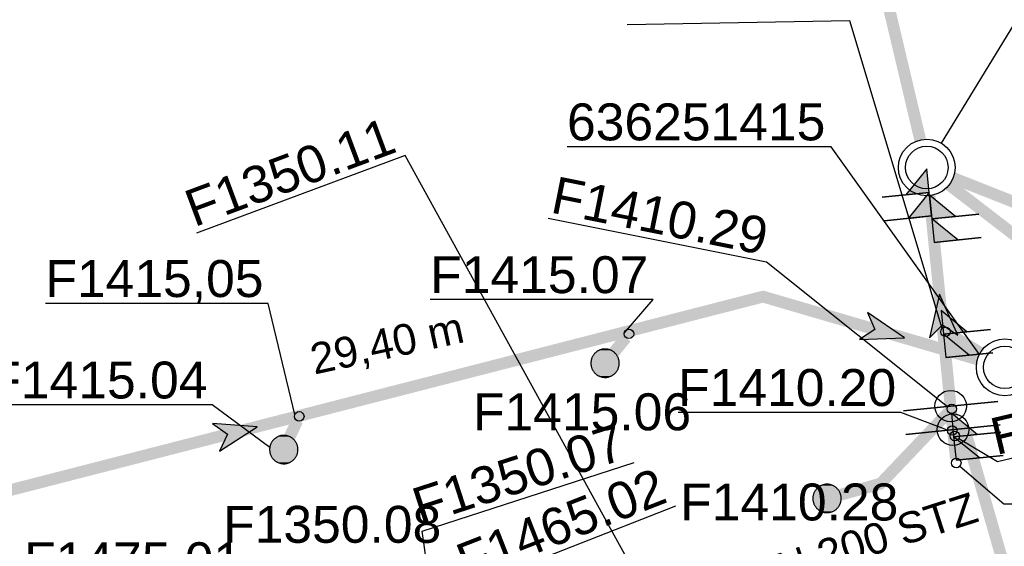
# Model space of a CAD drawing. Extents: x 356718 to 357658, y 5762241 to 5762615.
# Tile 144 of 157: x 357318 to 357338, y 5762494 to 5762505. Entities that reach past the tile are written whole.
import ezdxf
from ezdxf.enums import TextEntityAlignment as Align

# ---------------------------------------------------------------- set-up
doc = ezdxf.new("R2010")
doc.units = 0
doc.header["$MEASUREMENT"] = 0
for name, pattern in [('AUSGEZOGEN', [0]), ('GESTRICHELT2', [4, 2, -2]), ('STRICHPUNKT', [5, 2, -1, 1, -1])]:
    doc.linetypes.add(name, pattern=pattern)
doc.layers.get('0').update_dxf_attribs({"linetype": 'AUSGEZOGEN'})
for name, color, linetype, true_color in [('111_00131_Symbol', 7, 'AUSGEZOGEN', 0x000000), ('114_00133_Schachtnummer', 7, 'AUSGEZOGEN', 0x000000), ('121_10397_Haltungen_Regenwasser', 5, 'GESTRICHELT2', 0x0000ff), ('121_10398_Haltungen_Schmutzwass', 7, 'AUSGEZOGEN', 0x800000), ('121_10399_Haltungen_Mischwasser', 6, 'STRICHPUNKT', 0xff00ff), ('123_00137_Fliessrichtungspfeil', 7, 'AUSGEZOGEN', 0x000000), ('124_00118_Standard__Laenge___10', 7, 'AUSGEZOGEN', 0x000000), ('124_10626_Standard__Laenge____1', 7, 'AUSGEZOGEN', 0x000000), ('141_10677_Stutzen__alle__aus_DW', 7, 'AUSGEZOGEN', 0x000000), ('141_10868_Stutzen__141_', 7, 'AUSGEZOGEN', 0x000000)]:
    doc.layers.add(name, color=color, linetype=linetype, true_color=true_color)
doc.styles.add('ARIAL', font='arial.ttf', dxfattribs={"height": 1.5})

# ---------------------------------------------------------------- blocks, each defined once
blk = doc.blocks.new('N02')
at = {"color": 0}
for radius in [0.6, 0.45]:
    blk.add_circle((0, 0), radius, dxfattribs=at)
blk = doc.blocks.new('F00')
at = {"color": 0}
blk.add_circle((0, 0), 0.1, dxfattribs=at)
blk = doc.blocks.new('RR')
at = {"color": 0, "linetype": 'AUSGEZOGEN'}
blk.add_lwpolyline([(0.3, 0), (0.3, 0.013), (0.299, 0.025), (0.298, 0.038), (0.296, 0.05), (0.293, 0.063), (0.29, 0.075), (0.287, 0.087), (0.283, 0.099), (0.279, 0.111), (0.274, 0.123), (0.268, 0.134), (0.262, 0.145), (0.256, 0.156), (0.249, 0.167), (0.242, 0.177), (0.234, 0.187), (0.226, 0.197), (0.218, 0.206), (0.209, 0.215), (0.199, 0.224), (0.19, 0.232), (0.18, 0.24), (0.17, 0.247), (0.159, 0.254), (0.148, 0.261), (0.137, 0.267), (0.126, 0.272), (0.114, 0.277), (0.102, 0.282), (0.09, 0.286), (0.078, 0.29), (0.066, 0.293), (0.053, 0.295), (0.041, 0.297), (0.028, 0.299), (0.016, 0.3), (0.003, 0.3), (-0.009, 0.3), (-0.022, 0.299), (-0.035, 0.298), (-0.047, 0.296), (-0.06, 0.294), (-0.072, 0.291), (-0.084, 0.288), (-0.096, 0.284), (-0.108, 0.28), (-0.12, 0.275), (-0.131, 0.27), (-0.143, 0.264), (-0.154, 0.258), (-0.164, 0.251), (-0.175, 0.244), (-0.185, 0.236), (-0.195, 0.228), (-0.204, 0.22), (-0.213, 0.211), (-0.222, 0.202), (-0.23, 0.192), (-0.238, 0.182), (-0.246, 0.172), (-0.253, 0.162), (-0.259, 0.151), (-0.265, 0.14), (-0.271, 0.129), (-0.276, 0.117), (-0.281, 0.105), (-0.285, 0.093), (-0.289, 0.081), (-0.292, 0.069), (-0.295, 0.057), (-0.297, 0.044), (-0.298, 0.032), (-0.299, 0.019), (-0.3, 0.006), (-0.3, -0.006), (-0.299, -0.019), (-0.298, -0.032), (-0.297, -0.044), (-0.295, -0.057), (-0.292, -0.069), (-0.289, -0.081), (-0.285, -0.093), (-0.281, -0.105), (-0.276, -0.117), (-0.271, -0.129), (-0.265, -0.14), (-0.259, -0.151), (-0.253, -0.162), (-0.246, -0.172), (-0.238, -0.182), (-0.23, -0.192), (-0.222, -0.202), (-0.213, -0.211), (-0.204, -0.22), (-0.195, -0.228), (-0.185, -0.236), (-0.175, -0.244), (-0.164, -0.251), (-0.154, -0.258), (-0.143, -0.264), (-0.131, -0.27), (-0.12, -0.275), (-0.108, -0.28), (-0.096, -0.284), (-0.084, -0.288), (-0.072, -0.291), (-0.06, -0.294), (-0.047, -0.296), (-0.035, -0.298), (-0.022, -0.299), (-0.009, -0.3), (0.003, -0.3), (0.016, -0.3), (0.028, -0.299), (0.041, -0.297), (0.053, -0.295), (0.066, -0.293), (0.078, -0.29), (0.09, -0.286), (0.102, -0.282), (0.114, -0.277), (0.126, -0.272), (0.137, -0.267), (0.148, -0.261), (0.159, -0.254), (0.17, -0.247), (0.18, -0.24), (0.19, -0.232), (0.199, -0.224), (0.209, -0.215), (0.218, -0.206), (0.226, -0.197), (0.234, -0.187), (0.242, -0.177), (0.249, -0.167), (0.256, -0.156), (0.262, -0.145), (0.268, -0.134), (0.274, -0.123), (0.279, -0.111), (0.283, -0.099), (0.287, -0.087), (0.29, -0.075), (0.293, -0.063), (0.296, -0.05), (0.298, -0.038), (0.299, -0.025), (0.3, -0.013), (0.3, 0), (0.3, 0)], close=True, dxfattribs=at)
blk.add_lwpolyline([(0.3, 0), (0.3, 0.013), (0.299, 0.025), (0.298, 0.038), (0.296, 0.05), (0.293, 0.063), (0.29, 0.075), (0.287, 0.087), (0.283, 0.099), (0.279, 0.111), (0.274, 0.123), (0.268, 0.134), (0.262, 0.145), (0.256, 0.156), (0.249, 0.167), (0.242, 0.177), (0.234, 0.187), (0.226, 0.197), (0.218, 0.206), (0.209, 0.215), (0.199, 0.224), (0.19, 0.232), (0.18, 0.24), (0.17, 0.247), (0.159, 0.254), (0.148, 0.261), (0.137, 0.267), (0.126, 0.272), (0.114, 0.277), (0.102, 0.282), (0.09, 0.286), (0.078, 0.29), (0.066, 0.293), (0.053, 0.295), (0.041, 0.297), (0.028, 0.299), (0.016, 0.3), (0.003, 0.3), (-0.009, 0.3), (-0.022, 0.299), (-0.035, 0.298), (-0.047, 0.296), (-0.06, 0.294), (-0.072, 0.291), (-0.084, 0.288), (-0.096, 0.284), (-0.108, 0.28), (-0.12, 0.275), (-0.131, 0.27), (-0.143, 0.264), (-0.154, 0.258), (-0.164, 0.251), (-0.175, 0.244), (-0.185, 0.236), (-0.195, 0.228), (-0.204, 0.22), (-0.213, 0.211), (-0.222, 0.202), (-0.23, 0.192), (-0.238, 0.182), (-0.246, 0.172), (-0.253, 0.162), (-0.259, 0.151), (-0.265, 0.14), (-0.271, 0.129), (-0.276, 0.117), (-0.281, 0.105), (-0.285, 0.093), (-0.289, 0.081), (-0.292, 0.069), (-0.295, 0.057), (-0.297, 0.044), (-0.298, 0.032), (-0.299, 0.019), (-0.3, 0.006), (-0.3, -0.006), (-0.299, -0.019), (-0.298, -0.032), (-0.297, -0.044), (-0.295, -0.057), (-0.292, -0.069), (-0.289, -0.081), (-0.285, -0.093), (-0.281, -0.105), (-0.276, -0.117), (-0.271, -0.129), (-0.265, -0.14), (-0.259, -0.151), (-0.253, -0.162), (-0.246, -0.172), (-0.238, -0.182), (-0.23, -0.192), (-0.222, -0.202), (-0.213, -0.211), (-0.204, -0.22), (-0.195, -0.228), (-0.185, -0.236), (-0.175, -0.244), (-0.164, -0.251), (-0.154, -0.258), (-0.143, -0.264), (-0.131, -0.27), (-0.12, -0.275), (-0.108, -0.28), (-0.096, -0.284), (-0.084, -0.288), (-0.072, -0.291), (-0.06, -0.294), (-0.047, -0.296), (-0.035, -0.298), (-0.022, -0.299), (-0.009, -0.3), (0.003, -0.3), (0.016, -0.3), (0.028, -0.299), (0.041, -0.297), (0.053, -0.295), (0.066, -0.293), (0.078, -0.29), (0.09, -0.286), (0.102, -0.282), (0.114, -0.277), (0.126, -0.272), (0.137, -0.267), (0.148, -0.261), (0.159, -0.254), (0.17, -0.247), (0.18, -0.24), (0.19, -0.232), (0.199, -0.224), (0.209, -0.215), (0.218, -0.206), (0.226, -0.197), (0.234, -0.187), (0.242, -0.177), (0.249, -0.167), (0.256, -0.156), (0.262, -0.145), (0.268, -0.134), (0.274, -0.123), (0.279, -0.111), (0.283, -0.099), (0.287, -0.087), (0.29, -0.075), (0.293, -0.063), (0.296, -0.05), (0.298, -0.038), (0.299, -0.025), (0.3, -0.013), (0.3, 0), (0.3, 0)], close=True, dxfattribs=at)
at = {"color": 0}
for points in [[(-0.218, 0.206), (0.218, 0.206), (-0.213, 0.211)], [(-0.218, 0.206), (0.218, 0.206), (-0.213, 0.211)], [(-0.213, 0.211), (0.213, 0.211), (-0.209, 0.215)], [(-0.213, 0.211), (0.213, 0.211), (-0.209, 0.215)], [(0.218, 0.206), (-0.213, 0.211), (0.213, 0.211)], [(0.218, 0.206), (-0.213, 0.211), (0.213, 0.211)], [(-0.209, 0.215), (0.209, 0.215), (-0.204, 0.22)], [(-0.209, 0.215), (0.209, 0.215), (-0.204, 0.22)], [(0.213, 0.211), (-0.209, 0.215), (0.209, 0.215)], [(0.213, 0.211), (-0.209, 0.215), (0.209, 0.215)], [(-0.204, 0.22), (0.204, 0.22), (-0.199, 0.224)], [(-0.204, 0.22), (0.204, 0.22), (-0.199, 0.224)], [(0.209, 0.215), (-0.204, 0.22), (0.204, 0.22)], [(0.209, 0.215), (-0.204, 0.22), (0.204, 0.22)], [(-0.199, 0.224), (0.199, 0.224), (-0.195, 0.228)], [(-0.199, 0.224), (0.199, 0.224), (-0.195, 0.228)], [(0.204, 0.22), (-0.199, 0.224), (0.199, 0.224)], [(0.204, 0.22), (-0.199, 0.224), (0.199, 0.224)], [(-0.195, 0.228), (0.195, 0.228), (-0.19, 0.232)], [(-0.195, 0.228), (0.195, 0.228), (-0.19, 0.232)], [(0.199, 0.224), (-0.195, 0.228), (0.195, 0.228)], [(0.199, 0.224), (-0.195, 0.228), (0.195, 0.228)], [(-0.19, 0.232), (0.19, 0.232), (-0.185, 0.236)], [(-0.19, 0.232), (0.19, 0.232), (-0.185, 0.236)], [(0.195, 0.228), (-0.19, 0.232), (0.19, 0.232)], [(0.195, 0.228), (-0.19, 0.232), (0.19, 0.232)], [(-0.185, 0.236), (0.185, 0.236), (-0.18, 0.24)], [(-0.185, 0.236), (0.185, 0.236), (-0.18, 0.24)], [(0.19, 0.232), (-0.185, 0.236), (0.185, 0.236)], [(0.19, 0.232), (-0.185, 0.236), (0.185, 0.236)], [(-0.18, 0.24), (0.18, 0.24), (-0.175, 0.244)], [(-0.18, 0.24), (0.18, 0.24), (-0.175, 0.244)], [(0.185, 0.236), (-0.18, 0.24), (0.18, 0.24)], [(0.185, 0.236), (-0.18, 0.24), (0.18, 0.24)], [(-0.175, 0.244), (0.175, 0.244), (-0.169, 0.247)], [(-0.175, 0.244), (0.175, 0.244), (-0.169, 0.247)], [(0.18, 0.24), (-0.175, 0.244), (0.175, 0.244)], [(0.18, 0.24), (-0.175, 0.244), (0.175, 0.244)], [(-0.169, 0.247), (0.17, 0.247), (-0.164, 0.251)], [(-0.169, 0.247), (0.17, 0.247), (-0.164, 0.251)], [(0.175, 0.244), (-0.169, 0.247), (0.17, 0.247)], [(0.175, 0.244), (-0.169, 0.247), (0.17, 0.247)], [(-0.164, 0.251), (0.164, 0.251), (-0.159, 0.254)], [(-0.164, 0.251), (0.164, 0.251), (-0.159, 0.254)], [(0.17, 0.247), (-0.164, 0.251), (0.164, 0.251)], [(0.17, 0.247), (-0.164, 0.251), (0.164, 0.251)], [(-0.159, 0.254), (0.159, 0.254), (-0.154, 0.258)], [(-0.159, 0.254), (0.159, 0.254), (-0.154, 0.258)], [(0.164, 0.251), (-0.159, 0.254), (0.159, 0.254)], [(0.164, 0.251), (-0.159, 0.254), (0.159, 0.254)], [(-0.154, 0.258), (0.154, 0.258), (-0.148, 0.261)], [(-0.154, 0.258), (0.154, 0.258), (-0.148, 0.261)], [(0.159, 0.254), (-0.154, 0.258), (0.154, 0.258)], [(0.159, 0.254), (-0.154, 0.258), (0.154, 0.258)], [(-0.148, 0.261), (0.148, 0.261), (-0.143, 0.264)], [(-0.148, 0.261), (0.148, 0.261), (-0.143, 0.264)], [(0.154, 0.258), (-0.148, 0.261), (0.148, 0.261)], [(0.154, 0.258), (-0.148, 0.261), (0.148, 0.261)], [(-0.143, 0.264), (0.142, 0.264), (-0.137, 0.267)], [(-0.143, 0.264), (0.142, 0.264), (-0.137, 0.267)], [(0.148, 0.261), (-0.143, 0.264), (0.142, 0.264)], [(0.148, 0.261), (-0.143, 0.264), (0.142, 0.264)], [(-0.137, 0.267), (0.137, 0.267), (-0.131, 0.27)], [(-0.137, 0.267), (0.137, 0.267), (-0.131, 0.27)], [(0.142, 0.264), (-0.137, 0.267), (0.137, 0.267)], [(0.142, 0.264), (-0.137, 0.267), (0.137, 0.267)], [(-0.131, 0.27), (0.131, 0.27), (-0.126, 0.272)], [(-0.131, 0.27), (0.131, 0.27), (-0.126, 0.272)], [(0.137, 0.267), (-0.131, 0.27), (0.131, 0.27)], [(0.137, 0.267), (-0.131, 0.27), (0.131, 0.27)], [(-0.126, 0.272), (0.126, 0.272), (-0.12, 0.275)], [(-0.126, 0.272), (0.126, 0.272), (-0.12, 0.275)], [(0.131, 0.27), (-0.126, 0.272), (0.126, 0.272)], [(0.131, 0.27), (-0.126, 0.272), (0.126, 0.272)], [(-0.12, 0.275), (0.12, 0.275), (-0.114, 0.277)], [(-0.12, 0.275), (0.12, 0.275), (-0.114, 0.277)], [(0.126, 0.272), (-0.12, 0.275), (0.12, 0.275)], [(0.126, 0.272), (-0.12, 0.275), (0.12, 0.275)], [(-0.114, 0.277), (0.114, 0.277), (-0.108, 0.28)], [(-0.114, 0.277), (0.114, 0.277), (-0.108, 0.28)], [(0.12, 0.275), (-0.114, 0.277), (0.114, 0.277)], [(0.12, 0.275), (-0.114, 0.277), (0.114, 0.277)], [(-0.108, 0.28), (0.108, 0.28), (-0.102, 0.282)], [(-0.108, 0.28), (0.108, 0.28), (-0.102, 0.282)], [(0.114, 0.277), (-0.108, 0.28), (0.108, 0.28)], [(0.114, 0.277), (-0.108, 0.28), (0.108, 0.28)], [(-0.102, 0.282), (0.102, 0.282), (-0.096, 0.284)], [(-0.102, 0.282), (0.102, 0.282), (-0.096, 0.284)], [(0.108, 0.28), (-0.102, 0.282), (0.102, 0.282)], [(0.108, 0.28), (-0.102, 0.282), (0.102, 0.282)], [(-0.096, 0.284), (0.096, 0.284), (-0.09, 0.286)], [(-0.096, 0.284), (0.096, 0.284), (-0.09, 0.286)], [(0.102, 0.282), (-0.096, 0.284), (0.096, 0.284)], [(0.102, 0.282), (-0.096, 0.284), (0.096, 0.284)], [(-0.09, 0.286), (0.09, 0.286), (-0.084, 0.288)], [(-0.09, 0.286), (0.09, 0.286), (-0.084, 0.288)], [(0.096, 0.284), (-0.09, 0.286), (0.09, 0.286)], [(0.096, 0.284), (-0.09, 0.286), (0.09, 0.286)], [(-0.084, 0.288), (0.084, 0.288), (-0.078, 0.29)], [(-0.084, 0.288), (0.084, 0.288), (-0.078, 0.29)], [(0.09, 0.286), (-0.084, 0.288), (0.084, 0.288)], [(0.09, 0.286), (-0.084, 0.288), (0.084, 0.288)], [(-0.078, 0.29), (0.078, 0.29), (-0.072, 0.291)], [(-0.078, 0.29), (0.078, 0.29), (-0.072, 0.291)], [(0.084, 0.288), (-0.078, 0.29), (0.078, 0.29)], [(0.084, 0.288), (-0.078, 0.29), (0.078, 0.29)], [(-0.072, 0.291), (0.072, 0.291), (-0.066, 0.293)], [(-0.072, 0.291), (0.072, 0.291), (-0.066, 0.293)], [(0.078, 0.29), (-0.072, 0.291), (0.072, 0.291)], [(0.078, 0.29), (-0.072, 0.291), (0.072, 0.291)], [(-0.066, 0.293), (0.066, 0.293), (-0.06, 0.294)], [(-0.066, 0.293), (0.066, 0.293), (-0.06, 0.294)], [(0.072, 0.291), (-0.066, 0.293), (0.066, 0.293)], [(0.072, 0.291), (-0.066, 0.293), (0.066, 0.293)], [(-0.06, 0.294), (0.059, 0.294), (-0.053, 0.295)], [(-0.06, 0.294), (0.059, 0.294), (-0.053, 0.295)], [(0.066, 0.293), (-0.06, 0.294), (0.059, 0.294)], [(0.066, 0.293), (-0.06, 0.294), (0.059, 0.294)], [(-0.053, 0.295), (0.053, 0.295), (-0.047, 0.296)], [(-0.053, 0.295), (0.053, 0.295), (-0.047, 0.296)], [(0.059, 0.294), (-0.053, 0.295), (0.053, 0.295)], [(0.059, 0.294), (-0.053, 0.295), (0.053, 0.295)], [(-0.047, 0.296), (0.047, 0.296), (-0.04, 0.297)], [(-0.047, 0.296), (0.047, 0.296), (-0.04, 0.297)], [(0.053, 0.295), (-0.047, 0.296), (0.047, 0.296)], [(0.053, 0.295), (-0.047, 0.296), (0.047, 0.296)], [(-0.04, 0.297), (0.041, 0.297), (-0.035, 0.298)], [(-0.04, 0.297), (0.041, 0.297), (-0.035, 0.298)], [(0.047, 0.296), (-0.04, 0.297), (0.041, 0.297)], [(0.047, 0.296), (-0.04, 0.297), (0.041, 0.297)], [(-0.035, 0.298), (0.034, 0.298), (-0.028, 0.299)], [(-0.035, 0.298), (0.034, 0.298), (-0.028, 0.299)], [(0.041, 0.297), (-0.035, 0.298), (0.034, 0.298)], [(0.041, 0.297), (-0.035, 0.298), (0.034, 0.298)], [(0.034, 0.298), (-0.028, 0.299), (0.028, 0.299)], [(-0.028, 0.299), (0.028, 0.299), (-0.022, 0.299)], [(0.034, 0.298), (-0.028, 0.299), (0.028, 0.299)], [(-0.028, 0.299), (0.028, 0.299), (-0.022, 0.299)], [(-0.022, 0.299), (0.021, 0.299), (-0.015, 0.3)], [(-0.022, 0.299), (0.021, 0.299), (-0.015, 0.3)], [(0.028, 0.299), (-0.022, 0.299), (0.021, 0.299)], [(0.028, 0.299), (-0.022, 0.299), (0.021, 0.299)], [(0.021, 0.299), (-0.015, 0.3), (0.016, 0.3)], [(-0.015, 0.3), (0.016, 0.3), (-0.009, 0.3)], [(0.021, 0.299), (-0.015, 0.3), (0.016, 0.3)], [(-0.015, 0.3), (0.016, 0.3), (-0.009, 0.3)], [(0.016, 0.3), (-0.009, 0.3), (0.007, 0.3)], [(-0.009, 0.3), (0.007, 0.3), (0.003, 0.3)], [(0.016, 0.3), (-0.009, 0.3), (0.007, 0.3)], [(-0.009, 0.3), (0.007, 0.3), (0.003, 0.3)], [(-0.3, 0.013), (0.3, 0.013), (-0.299, 0.019)], [(-0.3, 0.013), (0.3, 0.013), (-0.299, 0.019)], [(-0.3, 0.006), (0.3, 0.006), (-0.3, 0.013)], [(0.3, 0.006), (-0.3, 0.013), (0.3, 0.013)], [(-0.3, 0.006), (0.3, 0.006), (-0.3, 0.013)], [(0.3, 0.006), (-0.3, 0.013), (0.3, 0.013)], [(-0.3, 0), (0.3, 0), (-0.3, 0.006)], [(0.3, 0), (-0.3, 0.006), (0.3, 0.006)], [(-0.3, 0), (0.3, 0), (-0.3, 0.006)], [(0.3, 0), (-0.3, 0.006), (0.3, 0.006)], [(0.3, -0.006), (-0.3, -0.006), (0.3, 0)], [(-0.3, -0.006), (0.3, 0), (-0.3, 0)], [(0.3, -0.006), (-0.3, -0.006), (0.3, 0)], [(-0.3, -0.006), (0.3, 0), (-0.3, 0)], [(-0.299, 0.025), (0.299, 0.025), (-0.298, 0.032)], [(-0.299, 0.025), (0.299, 0.025), (-0.298, 0.032)], [(-0.299, 0.019), (0.299, 0.019), (-0.299, 0.025)], [(0.299, 0.019), (-0.299, 0.025), (0.299, 0.025)], [(-0.299, 0.019), (0.299, 0.019), (-0.299, 0.025)], [(0.299, 0.019), (-0.299, 0.025), (0.299, 0.025)], [(0.3, 0.013), (-0.299, 0.019), (0.299, 0.019)], [(0.3, 0.013), (-0.299, 0.019), (0.299, 0.019)], [(-0.298, 0.038), (0.298, 0.038), (-0.297, 0.044)], [(-0.298, 0.038), (0.298, 0.038), (-0.297, 0.044)], [(-0.298, 0.032), (0.298, 0.032), (-0.298, 0.038)], [(0.298, 0.032), (-0.298, 0.038), (0.298, 0.038)], [(-0.298, 0.032), (0.298, 0.032), (-0.298, 0.038)], [(0.298, 0.032), (-0.298, 0.038), (0.298, 0.038)], [(0.299, 0.025), (-0.298, 0.032), (0.298, 0.032)], [(0.299, 0.025), (-0.298, 0.032), (0.298, 0.032)], [(-0.297, 0.044), (0.297, 0.044), (-0.296, 0.05)], [(-0.297, 0.044), (0.297, 0.044), (-0.296, 0.05)], [(0.298, 0.038), (-0.297, 0.044), (0.297, 0.044)], [(0.298, 0.038), (-0.297, 0.044), (0.297, 0.044)], [(-0.296, 0.05), (0.296, 0.05), (-0.295, 0.057)], [(-0.296, 0.05), (0.296, 0.05), (-0.295, 0.057)], [(0.297, 0.044), (-0.296, 0.05), (0.296, 0.05)], [(0.297, 0.044), (-0.296, 0.05), (0.296, 0.05)], [(-0.295, 0.057), (0.295, 0.057), (-0.293, 0.063)], [(-0.295, 0.057), (0.295, 0.057), (-0.293, 0.063)], [(0.296, 0.05), (-0.295, 0.057), (0.295, 0.057)], [(0.296, 0.05), (-0.295, 0.057), (0.295, 0.057)], [(-0.293, 0.063), (0.293, 0.063), (-0.292, 0.069)], [(-0.293, 0.063), (0.293, 0.063), (-0.292, 0.069)], [(0.295, 0.057), (-0.293, 0.063), (0.293, 0.063)], [(0.295, 0.057), (-0.293, 0.063), (0.293, 0.063)], [(-0.292, 0.069), (0.292, 0.069), (-0.29, 0.075)], [(-0.292, 0.069), (0.292, 0.069), (-0.29, 0.075)], [(0.293, 0.063), (-0.292, 0.069), (0.292, 0.069)], [(0.293, 0.063), (-0.292, 0.069), (0.292, 0.069)], [(-0.29, 0.075), (0.29, 0.075), (-0.289, 0.081)], [(-0.29, 0.075), (0.29, 0.075), (-0.289, 0.081)], [(0.292, 0.069), (-0.29, 0.075), (0.29, 0.075)], [(0.292, 0.069), (-0.29, 0.075), (0.29, 0.075)], [(-0.289, 0.081), (0.289, 0.081), (-0.287, 0.087)], [(-0.289, 0.081), (0.289, 0.081), (-0.287, 0.087)], [(0.29, 0.075), (-0.289, 0.081), (0.289, 0.081)], [(0.29, 0.075), (-0.289, 0.081), (0.289, 0.081)], [(-0.287, 0.087), (0.287, 0.087), (-0.285, 0.093)], [(-0.287, 0.087), (0.287, 0.087), (-0.285, 0.093)], [(0.289, 0.081), (-0.287, 0.087), (0.287, 0.087)], [(0.289, 0.081), (-0.287, 0.087), (0.287, 0.087)], [(-0.285, 0.093), (0.285, 0.093), (-0.283, 0.099)], [(-0.285, 0.093), (0.285, 0.093), (-0.283, 0.099)], [(0.287, 0.087), (-0.285, 0.093), (0.285, 0.093)], [(0.287, 0.087), (-0.285, 0.093), (0.285, 0.093)], [(-0.283, 0.099), (0.283, 0.099), (-0.281, 0.105)], [(-0.283, 0.099), (0.283, 0.099), (-0.281, 0.105)], [(0.285, 0.093), (-0.283, 0.099), (0.283, 0.099)], [(0.285, 0.093), (-0.283, 0.099), (0.283, 0.099)], [(-0.281, 0.105), (0.281, 0.105), (-0.279, 0.111)], [(-0.281, 0.105), (0.281, 0.105), (-0.279, 0.111)], [(0.283, 0.099), (-0.281, 0.105), (0.281, 0.105)], [(0.283, 0.099), (-0.281, 0.105), (0.281, 0.105)], [(-0.279, 0.111), (0.279, 0.111), (-0.276, 0.117)], [(-0.279, 0.111), (0.279, 0.111), (-0.276, 0.117)], [(0.281, 0.105), (-0.279, 0.111), (0.279, 0.111)], [(0.281, 0.105), (-0.279, 0.111), (0.279, 0.111)], [(-0.276, 0.117), (0.276, 0.117), (-0.274, 0.123)], [(-0.276, 0.117), (0.276, 0.117), (-0.274, 0.123)], [(0.279, 0.111), (-0.276, 0.117), (0.276, 0.117)], [(0.279, 0.111), (-0.276, 0.117), (0.276, 0.117)], [(-0.274, 0.123), (0.274, 0.123), (-0.271, 0.129)], [(-0.274, 0.123), (0.274, 0.123), (-0.271, 0.129)], [(0.276, 0.117), (-0.274, 0.123), (0.274, 0.123)], [(0.276, 0.117), (-0.274, 0.123), (0.274, 0.123)], [(-0.271, 0.129), (0.271, 0.129), (-0.268, 0.134)], [(-0.271, 0.129), (0.271, 0.129), (-0.268, 0.134)], [(0.274, 0.123), (-0.271, 0.129), (0.271, 0.129)], [(0.274, 0.123), (-0.271, 0.129), (0.271, 0.129)], [(-0.268, 0.134), (0.268, 0.134), (-0.265, 0.14)], [(-0.268, 0.134), (0.268, 0.134), (-0.265, 0.14)], [(0.271, 0.129), (-0.268, 0.134), (0.268, 0.134)], [(0.271, 0.129), (-0.268, 0.134), (0.268, 0.134)], [(-0.265, 0.14), (0.265, 0.14), (-0.262, 0.145)], [(-0.265, 0.14), (0.265, 0.14), (-0.262, 0.145)], [(0.268, 0.134), (-0.265, 0.14), (0.265, 0.14)], [(0.268, 0.134), (-0.265, 0.14), (0.265, 0.14)], [(-0.262, 0.145), (0.262, 0.145), (-0.259, 0.151)], [(-0.262, 0.145), (0.262, 0.145), (-0.259, 0.151)], [(0.265, 0.14), (-0.262, 0.145), (0.262, 0.145)], [(0.265, 0.14), (-0.262, 0.145), (0.262, 0.145)], [(-0.259, 0.151), (0.259, 0.151), (-0.256, 0.156)], [(-0.259, 0.151), (0.259, 0.151), (-0.256, 0.156)], [(0.262, 0.145), (-0.259, 0.151), (0.259, 0.151)], [(0.262, 0.145), (-0.259, 0.151), (0.259, 0.151)], [(-0.256, 0.156), (0.256, 0.156), (-0.253, 0.162)], [(-0.256, 0.156), (0.256, 0.156), (-0.253, 0.162)], [(0.259, 0.151), (-0.256, 0.156), (0.256, 0.156)], [(0.259, 0.151), (-0.256, 0.156), (0.256, 0.156)], [(-0.253, 0.162), (0.253, 0.162), (-0.249, 0.167)], [(-0.253, 0.162), (0.253, 0.162), (-0.249, 0.167)], [(0.256, 0.156), (-0.253, 0.162), (0.253, 0.162)], [(0.256, 0.156), (-0.253, 0.162), (0.253, 0.162)], [(-0.249, 0.167), (0.249, 0.167), (-0.246, 0.172)], [(-0.249, 0.167), (0.249, 0.167), (-0.246, 0.172)], [(0.253, 0.162), (-0.249, 0.167), (0.249, 0.167)], [(0.253, 0.162), (-0.249, 0.167), (0.249, 0.167)], [(-0.246, 0.172), (0.246, 0.172), (-0.242, 0.177)], [(-0.246, 0.172), (0.246, 0.172), (-0.242, 0.177)], [(0.249, 0.167), (-0.246, 0.172), (0.246, 0.172)], [(0.249, 0.167), (-0.246, 0.172), (0.246, 0.172)], [(-0.242, 0.177), (0.242, 0.177), (-0.238, 0.182)], [(-0.242, 0.177), (0.242, 0.177), (-0.238, 0.182)], [(0.246, 0.172), (-0.242, 0.177), (0.242, 0.177)], [(0.246, 0.172), (-0.242, 0.177), (0.242, 0.177)], [(-0.238, 0.182), (0.238, 0.182), (-0.234, 0.187)], [(-0.238, 0.182), (0.238, 0.182), (-0.234, 0.187)], [(0.242, 0.177), (-0.238, 0.182), (0.238, 0.182)], [(0.242, 0.177), (-0.238, 0.182), (0.238, 0.182)], [(-0.234, 0.187), (0.234, 0.187), (-0.23, 0.192)], [(-0.234, 0.187), (0.234, 0.187), (-0.23, 0.192)], [(0.238, 0.182), (-0.234, 0.187), (0.234, 0.187)], [(0.238, 0.182), (-0.234, 0.187), (0.234, 0.187)], [(-0.23, 0.192), (0.23, 0.192), (-0.226, 0.197)], [(-0.23, 0.192), (0.23, 0.192), (-0.226, 0.197)], [(0.234, 0.187), (-0.23, 0.192), (0.23, 0.192)], [(0.234, 0.187), (-0.23, 0.192), (0.23, 0.192)], [(-0.226, 0.197), (0.226, 0.197), (-0.222, 0.202)], [(-0.226, 0.197), (0.226, 0.197), (-0.222, 0.202)], [(0.23, 0.192), (-0.226, 0.197), (0.226, 0.197)], [(0.23, 0.192), (-0.226, 0.197), (0.226, 0.197)], [(-0.222, 0.202), (0.222, 0.202), (-0.218, 0.206)], [(-0.222, 0.202), (0.222, 0.202), (-0.218, 0.206)], [(0.226, 0.197), (-0.222, 0.202), (0.222, 0.202)], [(0.226, 0.197), (-0.222, 0.202), (0.222, 0.202)], [(0.222, 0.202), (-0.218, 0.206), (0.218, 0.206)], [(0.222, 0.202), (-0.218, 0.206), (0.218, 0.206)], [(0.3, 0), (0.3, 0), (0.3, 0)], [(0.3, 0), (0.3, 0), (0.3, 0)], [(0.3, 0), (0.3, 0), (0.3, 0)], [(0.3, 0), (0.3, 0), (0.3, 0)], [(0.3, -0.013), (-0.3, -0.013), (0.3, -0.006)], [(-0.3, -0.013), (0.3, -0.006), (-0.3, -0.006)], [(0.3, -0.013), (-0.3, -0.013), (0.3, -0.006)], [(-0.3, -0.013), (0.3, -0.006), (-0.3, -0.006)], [(-0.299, -0.019), (0.3, -0.013), (-0.3, -0.013)], [(-0.299, -0.019), (0.3, -0.013), (-0.3, -0.013)], [(0.299, -0.019), (-0.299, -0.019), (0.3, -0.013)], [(0.299, -0.019), (-0.299, -0.019), (0.3, -0.013)], [(0.299, -0.025), (-0.299, -0.025), (0.299, -0.019)], [(-0.299, -0.025), (0.299, -0.019), (-0.299, -0.019)], [(0.299, -0.025), (-0.299, -0.025), (0.299, -0.019)], [(-0.299, -0.025), (0.299, -0.019), (-0.299, -0.019)], [(-0.298, -0.032), (0.299, -0.025), (-0.299, -0.025)], [(-0.298, -0.032), (0.299, -0.025), (-0.299, -0.025)], [(0.298, -0.032), (-0.298, -0.032), (0.299, -0.025)], [(0.298, -0.032), (-0.298, -0.032), (0.299, -0.025)], [(0.298, -0.038), (-0.298, -0.038), (0.298, -0.032)], [(-0.298, -0.038), (0.298, -0.032), (-0.298, -0.032)], [(0.298, -0.038), (-0.298, -0.038), (0.298, -0.032)], [(-0.298, -0.038), (0.298, -0.032), (-0.298, -0.032)], [(-0.297, -0.044), (0.298, -0.038), (-0.298, -0.038)], [(-0.297, -0.044), (0.298, -0.038), (-0.298, -0.038)], [(0.297, -0.044), (-0.297, -0.044), (0.298, -0.038)], [(0.297, -0.044), (-0.297, -0.044), (0.298, -0.038)], [(-0.296, -0.05), (0.297, -0.044), (-0.297, -0.044)], [(-0.296, -0.05), (0.297, -0.044), (-0.297, -0.044)], [(0.296, -0.05), (-0.296, -0.05), (0.297, -0.044)], [(0.296, -0.05), (-0.296, -0.05), (0.297, -0.044)], [(-0.295, -0.057), (0.296, -0.05), (-0.296, -0.05)], [(-0.295, -0.057), (0.296, -0.05), (-0.296, -0.05)], [(0.295, -0.057), (-0.295, -0.057), (0.296, -0.05)], [(0.295, -0.057), (-0.295, -0.057), (0.296, -0.05)], [(-0.293, -0.063), (0.295, -0.057), (-0.295, -0.057)], [(-0.293, -0.063), (0.295, -0.057), (-0.295, -0.057)], [(0.293, -0.063), (-0.293, -0.063), (0.295, -0.057)], [(0.293, -0.063), (-0.293, -0.063), (0.295, -0.057)], [(-0.292, -0.069), (0.293, -0.063), (-0.293, -0.063)], [(-0.292, -0.069), (0.293, -0.063), (-0.293, -0.063)], [(0.292, -0.069), (-0.292, -0.069), (0.293, -0.063)], [(0.292, -0.069), (-0.292, -0.069), (0.293, -0.063)], [(-0.29, -0.075), (0.292, -0.069), (-0.292, -0.069)], [(-0.29, -0.075), (0.292, -0.069), (-0.292, -0.069)], [(0.29, -0.075), (-0.29, -0.075), (0.292, -0.069)], [(0.29, -0.075), (-0.29, -0.075), (0.292, -0.069)], [(-0.289, -0.081), (0.29, -0.075), (-0.29, -0.075)], [(-0.289, -0.081), (0.29, -0.075), (-0.29, -0.075)], [(0.289, -0.081), (-0.289, -0.081), (0.29, -0.075)], [(0.289, -0.081), (-0.289, -0.081), (0.29, -0.075)], [(-0.287, -0.087), (0.289, -0.081), (-0.289, -0.081)], [(-0.287, -0.087), (0.289, -0.081), (-0.289, -0.081)], [(0.287, -0.087), (-0.287, -0.087), (0.289, -0.081)], [(0.287, -0.087), (-0.287, -0.087), (0.289, -0.081)], [(-0.285, -0.093), (0.287, -0.087), (-0.287, -0.087)], [(-0.285, -0.093), (0.287, -0.087), (-0.287, -0.087)], [(0.285, -0.093), (-0.285, -0.093), (0.287, -0.087)], [(0.285, -0.093), (-0.285, -0.093), (0.287, -0.087)], [(-0.283, -0.099), (0.285, -0.093), (-0.285, -0.093)], [(-0.283, -0.099), (0.285, -0.093), (-0.285, -0.093)], [(0.283, -0.099), (-0.283, -0.099), (0.285, -0.093)], [(0.283, -0.099), (-0.283, -0.099), (0.285, -0.093)], [(-0.281, -0.105), (0.283, -0.099), (-0.283, -0.099)], [(-0.281, -0.105), (0.283, -0.099), (-0.283, -0.099)], [(0.281, -0.105), (-0.281, -0.105), (0.283, -0.099)], [(0.281, -0.105), (-0.281, -0.105), (0.283, -0.099)], [(-0.279, -0.111), (0.281, -0.105), (-0.281, -0.105)], [(-0.279, -0.111), (0.281, -0.105), (-0.281, -0.105)], [(0.279, -0.111), (-0.279, -0.111), (0.281, -0.105)], [(0.279, -0.111), (-0.279, -0.111), (0.281, -0.105)], [(-0.276, -0.117), (0.279, -0.111), (-0.279, -0.111)], [(-0.276, -0.117), (0.279, -0.111), (-0.279, -0.111)], [(0.276, -0.117), (-0.276, -0.117), (0.279, -0.111)], [(0.276, -0.117), (-0.276, -0.117), (0.279, -0.111)], [(-0.274, -0.123), (0.276, -0.117), (-0.276, -0.117)], [(-0.274, -0.123), (0.276, -0.117), (-0.276, -0.117)], [(0.274, -0.123), (-0.274, -0.123), (0.276, -0.117)], [(0.274, -0.123), (-0.274, -0.123), (0.276, -0.117)], [(-0.271, -0.129), (0.274, -0.123), (-0.274, -0.123)], [(-0.271, -0.129), (0.274, -0.123), (-0.274, -0.123)], [(0.271, -0.129), (-0.271, -0.129), (0.274, -0.123)], [(0.271, -0.129), (-0.271, -0.129), (0.274, -0.123)], [(-0.268, -0.134), (0.271, -0.129), (-0.271, -0.129)], [(-0.268, -0.134), (0.271, -0.129), (-0.271, -0.129)], [(0.268, -0.134), (-0.268, -0.134), (0.271, -0.129)], [(0.268, -0.134), (-0.268, -0.134), (0.271, -0.129)], [(-0.265, -0.14), (0.268, -0.134), (-0.268, -0.134)], [(-0.265, -0.14), (0.268, -0.134), (-0.268, -0.134)], [(0.265, -0.14), (-0.265, -0.14), (0.268, -0.134)], [(0.265, -0.14), (-0.265, -0.14), (0.268, -0.134)], [(-0.262, -0.145), (0.265, -0.14), (-0.265, -0.14)], [(-0.262, -0.145), (0.265, -0.14), (-0.265, -0.14)], [(0.262, -0.145), (-0.262, -0.145), (0.265, -0.14)], [(0.262, -0.145), (-0.262, -0.145), (0.265, -0.14)], [(-0.259, -0.151), (0.262, -0.145), (-0.262, -0.145)], [(-0.259, -0.151), (0.262, -0.145), (-0.262, -0.145)], [(0.259, -0.151), (-0.259, -0.151), (0.262, -0.145)], [(0.259, -0.151), (-0.259, -0.151), (0.262, -0.145)], [(-0.256, -0.156), (0.259, -0.151), (-0.259, -0.151)], [(-0.256, -0.156), (0.259, -0.151), (-0.259, -0.151)], [(0.256, -0.156), (-0.256, -0.156), (0.259, -0.151)], [(0.256, -0.156), (-0.256, -0.156), (0.259, -0.151)], [(-0.253, -0.162), (0.256, -0.156), (-0.256, -0.156)], [(-0.253, -0.162), (0.256, -0.156), (-0.256, -0.156)], [(0.253, -0.162), (-0.253, -0.162), (0.256, -0.156)], [(0.253, -0.162), (-0.253, -0.162), (0.256, -0.156)], [(-0.249, -0.167), (0.253, -0.162), (-0.253, -0.162)], [(-0.249, -0.167), (0.253, -0.162), (-0.253, -0.162)], [(0.249, -0.167), (-0.249, -0.167), (0.253, -0.162)], [(0.249, -0.167), (-0.249, -0.167), (0.253, -0.162)], [(-0.246, -0.172), (0.249, -0.167), (-0.249, -0.167)], [(-0.246, -0.172), (0.249, -0.167), (-0.249, -0.167)], [(0.246, -0.172), (-0.246, -0.172), (0.249, -0.167)], [(0.246, -0.172), (-0.246, -0.172), (0.249, -0.167)], [(-0.242, -0.177), (0.246, -0.172), (-0.246, -0.172)], [(-0.242, -0.177), (0.246, -0.172), (-0.246, -0.172)], [(0.242, -0.177), (-0.242, -0.177), (0.246, -0.172)], [(0.242, -0.177), (-0.242, -0.177), (0.246, -0.172)], [(-0.238, -0.182), (0.242, -0.177), (-0.242, -0.177)], [(-0.238, -0.182), (0.242, -0.177), (-0.242, -0.177)], [(0.238, -0.182), (-0.238, -0.182), (0.242, -0.177)], [(0.238, -0.182), (-0.238, -0.182), (0.242, -0.177)], [(-0.234, -0.187), (0.238, -0.182), (-0.238, -0.182)], [(-0.234, -0.187), (0.238, -0.182), (-0.238, -0.182)], [(0.234, -0.187), (-0.234, -0.187), (0.238, -0.182)], [(0.234, -0.187), (-0.234, -0.187), (0.238, -0.182)], [(-0.23, -0.192), (0.234, -0.187), (-0.234, -0.187)], [(-0.23, -0.192), (0.234, -0.187), (-0.234, -0.187)], [(0.23, -0.192), (-0.23, -0.192), (0.234, -0.187)], [(0.23, -0.192), (-0.23, -0.192), (0.234, -0.187)], [(-0.226, -0.197), (0.23, -0.192), (-0.23, -0.192)], [(-0.226, -0.197), (0.23, -0.192), (-0.23, -0.192)], [(0.226, -0.197), (-0.226, -0.197), (0.23, -0.192)], [(0.226, -0.197), (-0.226, -0.197), (0.23, -0.192)], [(-0.222, -0.202), (0.226, -0.197), (-0.226, -0.197)], [(-0.222, -0.202), (0.226, -0.197), (-0.226, -0.197)], [(0.222, -0.202), (-0.222, -0.202), (0.226, -0.197)], [(0.222, -0.202), (-0.222, -0.202), (0.226, -0.197)], [(-0.218, -0.206), (0.222, -0.202), (-0.222, -0.202)], [(-0.218, -0.206), (0.222, -0.202), (-0.222, -0.202)], [(0.218, -0.206), (-0.218, -0.206), (0.222, -0.202)], [(0.218, -0.206), (-0.218, -0.206), (0.222, -0.202)], [(-0.213, -0.211), (0.218, -0.206), (-0.218, -0.206)], [(-0.213, -0.211), (0.218, -0.206), (-0.218, -0.206)], [(0.213, -0.211), (-0.213, -0.211), (0.218, -0.206)], [(0.213, -0.211), (-0.213, -0.211), (0.218, -0.206)], [(-0.209, -0.215), (0.213, -0.211), (-0.213, -0.211)], [(-0.209, -0.215), (0.213, -0.211), (-0.213, -0.211)], [(0.209, -0.215), (-0.209, -0.215), (0.213, -0.211)], [(0.209, -0.215), (-0.209, -0.215), (0.213, -0.211)], [(-0.204, -0.22), (0.209, -0.215), (-0.209, -0.215)], [(-0.204, -0.22), (0.209, -0.215), (-0.209, -0.215)], [(0.204, -0.22), (-0.204, -0.22), (0.209, -0.215)], [(0.204, -0.22), (-0.204, -0.22), (0.209, -0.215)], [(-0.199, -0.224), (0.204, -0.22), (-0.204, -0.22)], [(-0.199, -0.224), (0.204, -0.22), (-0.204, -0.22)], [(0.199, -0.224), (-0.199, -0.224), (0.204, -0.22)], [(0.199, -0.224), (-0.199, -0.224), (0.204, -0.22)], [(-0.195, -0.228), (0.199, -0.224), (-0.199, -0.224)], [(-0.195, -0.228), (0.199, -0.224), (-0.199, -0.224)], [(0.195, -0.228), (-0.195, -0.228), (0.199, -0.224)], [(0.195, -0.228), (-0.195, -0.228), (0.199, -0.224)], [(-0.19, -0.232), (0.195, -0.228), (-0.195, -0.228)], [(-0.19, -0.232), (0.195, -0.228), (-0.195, -0.228)], [(0.19, -0.232), (-0.19, -0.232), (0.195, -0.228)], [(0.19, -0.232), (-0.19, -0.232), (0.195, -0.228)], [(-0.185, -0.236), (0.19, -0.232), (-0.19, -0.232)], [(-0.185, -0.236), (0.19, -0.232), (-0.19, -0.232)], [(0.185, -0.236), (-0.185, -0.236), (0.19, -0.232)], [(0.185, -0.236), (-0.185, -0.236), (0.19, -0.232)], [(-0.18, -0.24), (0.185, -0.236), (-0.185, -0.236)], [(-0.18, -0.24), (0.185, -0.236), (-0.185, -0.236)], [(0.18, -0.24), (-0.18, -0.24), (0.185, -0.236)], [(0.18, -0.24), (-0.18, -0.24), (0.185, -0.236)], [(-0.175, -0.244), (0.18, -0.24), (-0.18, -0.24)], [(-0.175, -0.244), (0.18, -0.24), (-0.18, -0.24)], [(0.175, -0.244), (-0.175, -0.244), (0.18, -0.24)], [(0.175, -0.244), (-0.175, -0.244), (0.18, -0.24)], [(-0.169, -0.247), (0.175, -0.244), (-0.175, -0.244)], [(-0.169, -0.247), (0.175, -0.244), (-0.175, -0.244)], [(0.17, -0.247), (-0.169, -0.247), (0.175, -0.244)], [(0.17, -0.247), (-0.169, -0.247), (0.175, -0.244)], [(-0.164, -0.251), (0.17, -0.247), (-0.169, -0.247)], [(-0.164, -0.251), (0.17, -0.247), (-0.169, -0.247)], [(0.164, -0.251), (-0.164, -0.251), (0.17, -0.247)], [(0.164, -0.251), (-0.164, -0.251), (0.17, -0.247)], [(-0.159, -0.254), (0.164, -0.251), (-0.164, -0.251)], [(-0.159, -0.254), (0.164, -0.251), (-0.164, -0.251)], [(0.159, -0.254), (-0.159, -0.254), (0.164, -0.251)], [(0.159, -0.254), (-0.159, -0.254), (0.164, -0.251)], [(-0.154, -0.258), (0.159, -0.254), (-0.159, -0.254)], [(-0.154, -0.258), (0.159, -0.254), (-0.159, -0.254)], [(0.154, -0.258), (-0.154, -0.258), (0.159, -0.254)], [(0.154, -0.258), (-0.154, -0.258), (0.159, -0.254)], [(-0.148, -0.261), (0.154, -0.258), (-0.154, -0.258)], [(-0.148, -0.261), (0.154, -0.258), (-0.154, -0.258)], [(0.148, -0.261), (-0.148, -0.261), (0.154, -0.258)], [(0.148, -0.261), (-0.148, -0.261), (0.154, -0.258)], [(-0.143, -0.264), (0.148, -0.261), (-0.148, -0.261)], [(-0.143, -0.264), (0.148, -0.261), (-0.148, -0.261)], [(0.142, -0.264), (-0.143, -0.264), (0.148, -0.261)], [(0.142, -0.264), (-0.143, -0.264), (0.148, -0.261)], [(-0.137, -0.267), (0.142, -0.264), (-0.143, -0.264)], [(-0.137, -0.267), (0.142, -0.264), (-0.143, -0.264)], [(0.137, -0.267), (-0.137, -0.267), (0.142, -0.264)], [(0.137, -0.267), (-0.137, -0.267), (0.142, -0.264)], [(-0.131, -0.27), (0.137, -0.267), (-0.137, -0.267)], [(-0.131, -0.27), (0.137, -0.267), (-0.137, -0.267)], [(0.131, -0.27), (-0.131, -0.27), (0.137, -0.267)], [(0.131, -0.27), (-0.131, -0.27), (0.137, -0.267)], [(-0.126, -0.272), (0.131, -0.27), (-0.131, -0.27)], [(-0.126, -0.272), (0.131, -0.27), (-0.131, -0.27)], [(0.126, -0.272), (-0.126, -0.272), (0.131, -0.27)], [(0.126, -0.272), (-0.126, -0.272), (0.131, -0.27)], [(-0.12, -0.275), (0.126, -0.272), (-0.126, -0.272)], [(-0.12, -0.275), (0.126, -0.272), (-0.126, -0.272)], [(0.12, -0.275), (-0.12, -0.275), (0.126, -0.272)], [(0.12, -0.275), (-0.12, -0.275), (0.126, -0.272)], [(-0.114, -0.277), (0.12, -0.275), (-0.12, -0.275)], [(-0.114, -0.277), (0.12, -0.275), (-0.12, -0.275)], [(0.114, -0.277), (-0.114, -0.277), (0.12, -0.275)], [(0.114, -0.277), (-0.114, -0.277), (0.12, -0.275)], [(-0.108, -0.28), (0.114, -0.277), (-0.114, -0.277)], [(-0.108, -0.28), (0.114, -0.277), (-0.114, -0.277)], [(0.108, -0.28), (-0.108, -0.28), (0.114, -0.277)], [(0.108, -0.28), (-0.108, -0.28), (0.114, -0.277)], [(-0.102, -0.282), (0.108, -0.28), (-0.108, -0.28)], [(-0.102, -0.282), (0.108, -0.28), (-0.108, -0.28)], [(0.102, -0.282), (-0.102, -0.282), (0.108, -0.28)], [(0.102, -0.282), (-0.102, -0.282), (0.108, -0.28)], [(-0.096, -0.284), (0.102, -0.282), (-0.102, -0.282)], [(-0.096, -0.284), (0.102, -0.282), (-0.102, -0.282)], [(0.096, -0.284), (-0.096, -0.284), (0.102, -0.282)], [(0.096, -0.284), (-0.096, -0.284), (0.102, -0.282)], [(-0.09, -0.286), (0.096, -0.284), (-0.096, -0.284)], [(-0.09, -0.286), (0.096, -0.284), (-0.096, -0.284)], [(0.09, -0.286), (-0.09, -0.286), (0.096, -0.284)], [(0.09, -0.286), (-0.09, -0.286), (0.096, -0.284)], [(-0.084, -0.288), (0.09, -0.286), (-0.09, -0.286)], [(-0.084, -0.288), (0.09, -0.286), (-0.09, -0.286)], [(0.084, -0.288), (-0.084, -0.288), (0.09, -0.286)], [(0.084, -0.288), (-0.084, -0.288), (0.09, -0.286)], [(-0.078, -0.29), (0.084, -0.288), (-0.084, -0.288)], [(-0.078, -0.29), (0.084, -0.288), (-0.084, -0.288)], [(0.078, -0.29), (-0.078, -0.29), (0.084, -0.288)], [(0.078, -0.29), (-0.078, -0.29), (0.084, -0.288)], [(-0.072, -0.291), (0.078, -0.29), (-0.078, -0.29)], [(-0.072, -0.291), (0.078, -0.29), (-0.078, -0.29)], [(0.072, -0.291), (-0.072, -0.291), (0.078, -0.29)], [(0.072, -0.291), (-0.072, -0.291), (0.078, -0.29)], [(-0.066, -0.293), (0.072, -0.291), (-0.072, -0.291)], [(-0.066, -0.293), (0.072, -0.291), (-0.072, -0.291)], [(0.066, -0.293), (-0.066, -0.293), (0.072, -0.291)], [(0.066, -0.293), (-0.066, -0.293), (0.072, -0.291)], [(-0.06, -0.294), (0.066, -0.293), (-0.066, -0.293)], [(-0.06, -0.294), (0.066, -0.293), (-0.066, -0.293)], [(0.059, -0.294), (-0.06, -0.294), (0.066, -0.293)], [(0.059, -0.294), (-0.06, -0.294), (0.066, -0.293)], [(-0.053, -0.295), (0.059, -0.294), (-0.06, -0.294)], [(-0.053, -0.295), (0.059, -0.294), (-0.06, -0.294)], [(0.053, -0.295), (-0.053, -0.295), (0.059, -0.294)], [(0.053, -0.295), (-0.053, -0.295), (0.059, -0.294)], [(-0.047, -0.296), (0.053, -0.295), (-0.053, -0.295)], [(-0.047, -0.296), (0.053, -0.295), (-0.053, -0.295)], [(0.047, -0.296), (-0.047, -0.296), (0.053, -0.295)], [(0.047, -0.296), (-0.047, -0.296), (0.053, -0.295)], [(-0.04, -0.297), (0.047, -0.296), (-0.047, -0.296)], [(-0.04, -0.297), (0.047, -0.296), (-0.047, -0.296)], [(0.041, -0.297), (-0.04, -0.297), (0.047, -0.296)], [(0.041, -0.297), (-0.04, -0.297), (0.047, -0.296)], [(-0.035, -0.298), (0.041, -0.297), (-0.04, -0.297)], [(-0.035, -0.298), (0.041, -0.297), (-0.04, -0.297)], [(0.034, -0.298), (-0.035, -0.298), (0.041, -0.297)], [(0.034, -0.298), (-0.035, -0.298), (0.041, -0.297)], [(-0.028, -0.299), (0.034, -0.298), (-0.035, -0.298)], [(-0.028, -0.299), (0.034, -0.298), (-0.035, -0.298)], [(0.028, -0.299), (-0.028, -0.299), (0.034, -0.298)], [(0.028, -0.299), (-0.028, -0.299), (0.034, -0.298)], [(-0.022, -0.299), (0.028, -0.299), (-0.028, -0.299)], [(-0.022, -0.299), (0.028, -0.299), (-0.028, -0.299)], [(-0.015, -0.3), (0.021, -0.299), (-0.022, -0.299)], [(0.021, -0.299), (-0.022, -0.299), (0.028, -0.299)], [(-0.015, -0.3), (0.021, -0.299), (-0.022, -0.299)], [(0.021, -0.299), (-0.022, -0.299), (0.028, -0.299)], [(0.016, -0.3), (-0.015, -0.3), (0.021, -0.299)], [(0.016, -0.3), (-0.015, -0.3), (0.021, -0.299)], [(-0.009, -0.3), (0.016, -0.3), (-0.015, -0.3)], [(-0.009, -0.3), (0.016, -0.3), (-0.015, -0.3)], [(0.003, -0.3), (0.007, -0.3), (-0.009, -0.3)], [(0.007, -0.3), (-0.009, -0.3), (0.016, -0.3)], [(0.003, -0.3), (0.007, -0.3), (-0.009, -0.3)], [(0.007, -0.3), (-0.009, -0.3), (0.016, -0.3)]]:
    blk.add_solid(points, dxfattribs=at)
blk = doc.blocks.new('FLI')
at = {"color": 0, "linetype": 'AUSGEZOGEN'}
blk.add_lwpolyline([(-0.4, 0), (-0.9, -0.6), (0.9, 0), (-0.9, 0.6), (-0.4, 0)], close=True, dxfattribs=at)
at = {"color": 0}
for points in [[(-0.4, 0), (0.9, 0), (-0.9, 0.6)], [(-0.9, -0.6), (0.9, 0), (-0.4, 0)]]:
    blk.add_solid(points, dxfattribs=at)

msp = doc.modelspace()

# ---------------------------------------------------------------- linework, layer by layer
at = {"layer": '114_00133_Schachtnummer', "color": 18, "linetype": 'AUSGEZOGEN', "true_color": 0x000000}
for points in [[(357337.034, 5762502.317), (357339.804, 5762506.856), (357345.389, 5762506.856)], [(357337.048, 5762498.4), (357335.098, 5762504.903), (357330.388, 5762504.821)], [(357337.835, 5762497.851), (357334.7, 5762502.244), (357329.115, 5762502.244)], [(357330.991, 5762492.431), (357325.693, 5762502.057), (357321.278, 5762500.415)], [(357337.161, 5762496.745), (357333.335, 5762499.803), (357328.715, 5762500.726)], [(357330.326, 5762498.304), (357330.934, 5762499.014), (357326.222, 5762499.014)], [(357323.362, 5762496.585), (357322.795, 5762498.932), (357318.084, 5762498.932)], [(357322.828, 5762495.887), (357321.61, 5762496.787), (357316.899, 5762496.787)], [(357337.161, 5762496.252), (357336.175, 5762496.628), (357331.464, 5762496.628)], [(357337.4, 5762496.078), (357338.22, 5762495.591), (357342.803, 5762496.683)], [(357326.406, 5762491.626), (357326.053, 5762494.117), (357330.537, 5762495.565)], [(357337.423, 5762495.493), (357338.35, 5762494.695), (357343.061, 5762494.695)], [(357327.25, 5762492.369), (357327.033, 5762492.936), (357331.419, 5762494.655)]]:
    msp.add_lwpolyline(points, dxfattribs=at)
at = {"layer": '121_10397_Haltungen_Regenwasser', "color": 5, "linetype": 'GESTRICHELT2', "true_color": 0x0000ff, "const_width": 0.25}
for points in [[(357310.65, 5762492.707), (357310.997, 5762493.354), (357333.26, 5762499.075), (357337.795, 5762497.749)], [(357330.109, 5762497.9), (357330.362, 5762498.21)], [(357323.252, 5762496.114), (357323.411, 5762496.453)]]:
    msp.add_lwpolyline(points, dxfattribs=at)
at = {"layer": '121_10398_Haltungen_Schmutzwass', "color": 16, "linetype": 'AUSGEZOGEN', "true_color": 0x800000, "const_width": 0.25}
for points in [[(357337.856, 5762497.889), (357337.206, 5762498.28)], [(357334.902, 5762494.888), (357335.745, 5762495.121), (357337.182, 5762496.63)], [(357340.025, 5762486.904), (357340.172, 5762487.073), (357337.594, 5762496.032), (357337.345, 5762496.191)]]:
    msp.add_lwpolyline(points, dxfattribs=at)
at = {"layer": '121_10399_Haltungen_Mischwasser', "color": 6, "linetype": 'STRICHPUNKT', "true_color": 0xff00ff, "const_width": 0.25}
for points in [[(357336.584, 5762502.389), (357330.287, 5762528.974)], [(357350.865, 5762479.323), (357344.636, 5762498.67), (357337.28, 5762501.584)], [(357343.026, 5762494.874), (357343.28, 5762496.759), (357337.197, 5762501.439)], [(357337.337, 5762495.657), (357336.782, 5762501.208)]]:
    msp.add_lwpolyline(points, dxfattribs=at)
at = {"layer": '141_10677_Stutzen__alle__aus_DW', "color": 18, "linetype": 'AUSGEZOGEN', "true_color": 0x000000}
for points in [[(357336.775, 5762501.278), (357336.725, 5762501.775), (357336.277, 5762501.228)], [(357336.775, 5762501.278), (357335.78, 5762501.178)], [(357336.831, 5762500.72), (357337.328, 5762500.77), (357336.781, 5762501.218)], [(357336.831, 5762500.72), (357337.826, 5762500.82)], [(357337.074, 5762498.283), (357337.572, 5762498.332), (357337.025, 5762498.78)], [(357337.074, 5762498.283), (357338.069, 5762498.382)], [(357338.222, 5762496.86), (357336.232, 5762496.661)], [(357337.291, 5762496.113), (357337.789, 5762496.163), (357337.242, 5762496.611)], [(357337.291, 5762496.113), (357338.286, 5762496.213)]]:
    msp.add_lwpolyline(points, close=True, dxfattribs=at)
at = {"layer": '141_10677_Stutzen__alle__aus_DW', "color": 18, "true_color": 0x000000}
msp.add_circle((357337.227, 5762496.76), 0.333, dxfattribs=at)
for points in [[(357336.775, 5762501.278), (357336.725, 5762501.775), (357336.277, 5762501.228)], [(357336.831, 5762500.72), (357337.328, 5762500.77), (357336.781, 5762501.218)], [(357337.074, 5762498.283), (357337.572, 5762498.332), (357337.025, 5762498.78)], [(357337.291, 5762496.113), (357337.789, 5762496.163), (357337.242, 5762496.611)]]:
    msp.add_solid(points, dxfattribs=at)
at = {"layer": '141_10868_Stutzen__141_', "color": 18, "linetype": 'AUSGEZOGEN', "true_color": 0x000000}
for points in [[(357336.825, 5762500.78), (357336.775, 5762501.278), (357336.327, 5762500.73)], [(357336.825, 5762500.78), (357335.83, 5762500.681)], [(357336.88, 5762500.223), (357337.378, 5762500.273), (357336.831, 5762500.72)], [(357336.88, 5762500.223), (357337.875, 5762500.322)], [(357337.124, 5762497.785), (357337.622, 5762497.835), (357337.074, 5762498.283)], [(357337.124, 5762497.785), (357338.119, 5762497.885)], [(357338.272, 5762496.362), (357336.281, 5762496.163)], [(357337.341, 5762495.616), (357337.839, 5762495.666), (357337.291, 5762496.113)], [(357337.341, 5762495.616), (357338.336, 5762495.715)]]:
    msp.add_lwpolyline(points, close=True, dxfattribs=at)
at = {"layer": '141_10868_Stutzen__141_', "color": 18, "true_color": 0x000000}
msp.add_circle((357337.276, 5762496.263), 0.333, dxfattribs=at)
for points in [[(357336.825, 5762500.78), (357336.775, 5762501.278), (357336.327, 5762500.73)], [(357336.88, 5762500.223), (357337.378, 5762500.273), (357336.831, 5762500.72)], [(357337.124, 5762497.785), (357337.622, 5762497.835), (357337.074, 5762498.283)], [(357337.341, 5762495.616), (357337.839, 5762495.666), (357337.291, 5762496.113)]]:
    msp.add_solid(points, dxfattribs=at)

# ---------------------------------------------------------------- block references
at = {"layer": '111_00131_Symbol', "color": 18, "true_color": 0x000000}
for name, p in [('N02', (357336.722, 5762501.805)), ('F00', (357330.425, 5762498.287)), ('F00', (357337.12, 5762498.331)), ('N02', (357338.371, 5762497.581)), ('RR', (357329.919, 5762497.668)), ('F00', (357337.251, 5762496.702)), ('F00', (357323.453, 5762496.544)), ('F00', (357337.261, 5762496.245)), ('RR', (357323.125, 5762495.842)), ('F00', (357337.314, 5762496.129)), ('F00', (357337.347, 5762495.558)), ('RR', (357334.613, 5762494.808))]:
    msp.add_blockref(name, p, dxfattribs=at)
at = {"layer": '123_00137_Fliessrichtungspfeil', "color": 18, "true_color": 0x000000, "xscale": 0.5, "yscale": 0.5, "zscale": 0.5}
for p, rotation in [((357337.035, 5762498.681), 95.69999999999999), ((357335.816, 5762498.328), 343.8), ((357322.128, 5762496.214), 14.4)]:
    msp.add_blockref('FLI', p, dxfattribs=dict(at, rotation=rotation))

# ---------------------------------------------------------------- texts
at = {"layer": '114_00133_Schachtnummer', "color": 18, "true_color": 0x000000, "style": 'ARIAL'}
for s, p in [('636251415', (357329.115, 5762503.16)), ('F1415,05', (357318.084, 5762499.848)), ('F1415.07', (357326.222, 5762499.93)), ('F1415.04', (357316.899, 5762497.703)), ('F1410.20', (357331.464, 5762497.544)), ('F1415.06', (357327.127, 5762497.031)), ('F1410.28', (357331.509, 5762495.124)), ('F1350.08', (357321.843, 5762494.652)), ('F1475.01', (357317.634, 5762493.882))]:
    msp.add_text(s, height=0.7814, dxfattribs=at).set_placement(p, align=Align.TOP_LEFT)
for s, rotation, p in [('F1350.11', 20.4, (357320.958, 5762501.273)), ('F1410.29', 348.7, (357328.895, 5762501.624)), ('F1410.31', 13.4, (357338.008, 5762496.482)), ('F1350.07', 17.9, (357325.772, 5762494.988)), ('F1465.02', 21.4, (357326.699, 5762493.789))]:
    msp.add_text(s, height=0.7814, rotation=rotation, dxfattribs=at).set_placement(p, align=Align.TOP_LEFT)
at = {"layer": '124_00118_Standard__Laenge___10', "color": 18, "true_color": 0x000000, "style": 'ARIAL'}
msp.add_text('29,40 m', height=0.6511, rotation=12.2, dxfattribs=at).set_placement((357323.631, 5762498.062), align=Align.TOP_LEFT)
at = {"layer": '124_10626_Standard__Laenge____1', "color": 18, "true_color": 0x000000, "style": 'ARIAL'}
msp.add_text('DN 200 STZ', height=0.6511, rotation=17.8, dxfattribs=at).set_placement((357332.846, 5762493.407), align=Align.TOP_LEFT)

doc.saveas('drawing.dxf')
